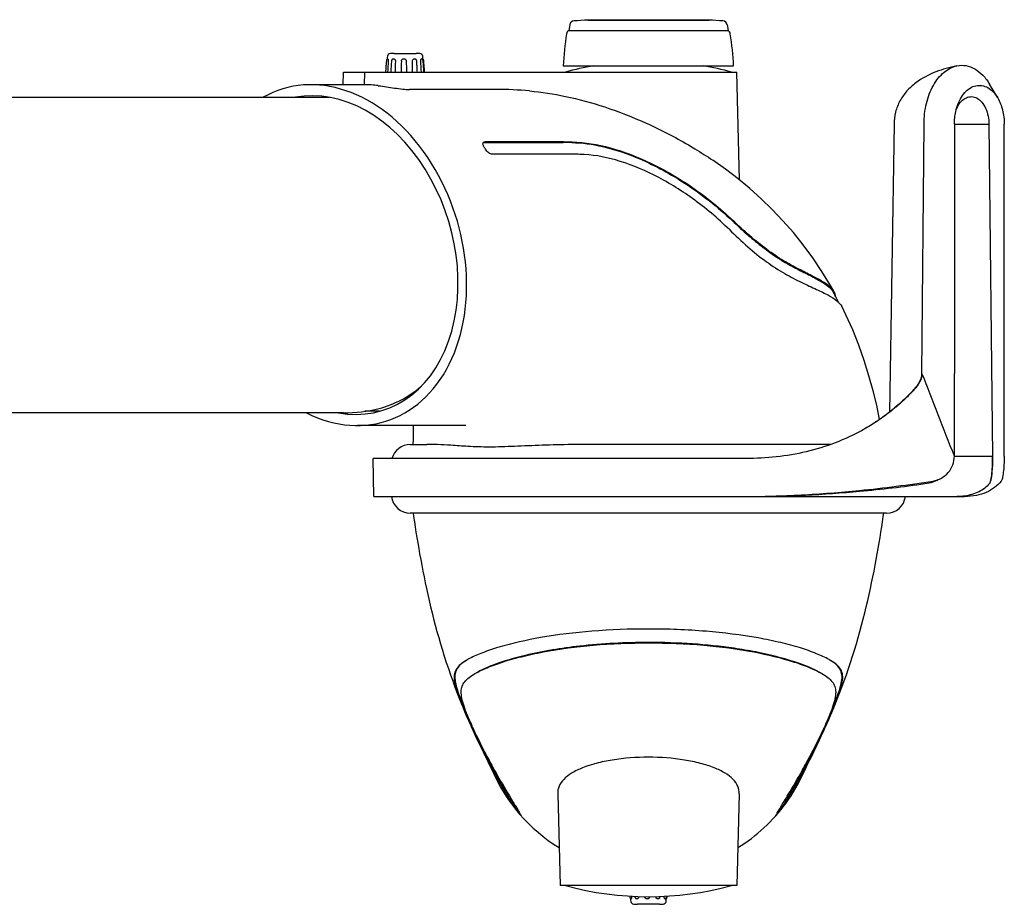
# Model space of a CAD drawing. Extents: x 0 to 420, y 0 to 297.
# Tile 5 of 14: x 273 to 336, y 67 to 123. Entities that reach past the tile are written whole.
import ezdxf

# ---------------------------------------------------------------- set-up
doc = ezdxf.new("R2010")
doc.units = 0
doc.header["$LTSCALE"] = 23.1
for name, color, linetype in [('100001_DXF_CONTINUOUS_LINE', 7, 'CONTINUOUS'), ('100002_DXF_CONTINUOUS_LINE', 7, 'CONTINUOUS'), ('100279_DXF_CONTINUOUS_LINE', 7, 'CONTINUOUS'), ('100291_DXF_CONTINUOUS_LINE', 7, 'CONTINUOUS'), ('105-5481_DXF_CONTINUOUS_LI', 7, 'CONTINUOUS'), ('105-5810_DXF_CONTINUOUS_LI', 7, 'CONTINUOUS')]:
    doc.layers.add(name, color=color, linetype=linetype)

msp = doc.modelspace()

# ---------------------------------------------------------------- linework, layer by layer
at = {"layer": '100001_DXF_CONTINUOUS_LINE', "color": 7, "linetype": 'CONTINUOUS'}
for p, q in [((328.381, 92.063), (298.188, 92.063)), ((302.156, 78.306), (302.33, 77.929)), ((324.239, 77.929), (324.413, 78.306)), ((324.073, 77.574), (324.239, 77.929)), ((307.532, 74.276), (307.685, 68.463)), ((319.037, 74.276), (318.885, 68.463)), ((304.579, 73.67), (304.617, 73.701)), ((304.579, 73.671), (304.579, 73.675)), ((304.617, 73.706), (304.617, 73.701)), ((304.617, 73.701), (305.087, 73.12)), ((304.692, 73.776), (304.752, 73.677)), ((321.952, 73.701), (321.483, 73.12)), ((321.847, 73.726), (321.911, 73.833)), ((321.952, 73.705), (321.952, 73.706)), ((321.952, 73.701), (321.952, 73.705)), ((321.952, 73.701), (321.99, 73.67)), ((321.99, 73.671), (321.952, 73.701)), ((321.99, 73.675), (321.99, 73.671)), ((321.99, 73.671), (321.99, 73.67)), ((305.208, 72.898), (305.208, 72.893)), ((321.361, 72.893), (321.361, 72.898)), ((321.361, 72.893), (321.361, 72.893)), ((318.885, 68.463), (307.685, 68.463))]:
    msp.add_line(p, q, dxfattribs=at)
for points in [[(298.373, 92.063), (298.402, 91.849), (298.449, 91.526), (298.498, 91.198), (298.55, 90.863), (298.605, 90.523), (298.662, 90.18), (298.721, 89.833), (298.783, 89.481), (298.848, 89.125), (298.916, 88.764), (298.986, 88.398), (299.06, 88.03), (299.136, 87.658), (299.216, 87.282), (299.3, 86.902), (299.387, 86.52), (299.478, 86.134), (299.572, 85.747), (299.67, 85.358), (299.773, 84.966), (299.879, 84.574), (299.989, 84.181), (300.104, 83.787), (300.223, 83.392), (300.346, 82.997), (300.473, 82.602), (300.604, 82.21), (300.739, 81.819), (300.878, 81.43), (301.019, 81.046), (301.164, 80.664), (301.315, 80.278), (301.472, 79.888), (301.634, 79.497), (301.802, 79.103), (301.977, 78.704), (302.095, 78.443)], [(324.476, 78.445), (324.592, 78.704), (324.767, 79.103), (324.935, 79.497), (325.097, 79.888), (325.254, 80.278), (325.405, 80.664), (325.55, 81.046), (325.691, 81.43), (325.83, 81.819), (325.965, 82.21), (326.096, 82.602), (326.223, 82.997), (326.347, 83.392), (326.465, 83.787), (326.58, 84.181), (326.69, 84.574), (326.796, 84.966), (326.899, 85.358), (326.997, 85.747), (327.092, 86.134), (327.182, 86.52), (327.269, 86.902), (327.353, 87.282), (327.433, 87.658), (327.509, 88.03), (327.583, 88.398), (327.653, 88.764), (327.721, 89.125), (327.786, 89.481), (327.848, 89.833), (327.908, 90.18), (327.965, 90.523), (328.019, 90.863), (328.071, 91.198), (328.121, 91.526), (328.167, 91.849), (328.197, 92.063)], [(302.33, 77.929), (302.496, 77.574), (302.656, 77.239), (302.802, 76.936), (302.934, 76.666), (303.052, 76.426), (303.153, 76.219), (303.239, 76.045), (303.308, 75.903), (303.359, 75.796), (303.371, 75.771)], [(323.176, 75.725), (323.21, 75.796), (323.261, 75.903), (323.33, 76.045), (323.416, 76.219), (323.518, 76.426), (323.635, 76.666), (323.767, 76.936), (323.913, 77.239), (324.073, 77.574)], [(323.158, 75.686), (323.157, 75.684), (323.176, 75.725)]]:
    msp.add_lwpolyline(points, dxfattribs=at)
for centre, radius, start, end in [((298.188, 93.263), 1.2, 186.70358, 270), ((328.381, 93.263), 1.2, 270, 353.29642), ((304.106, 78.749), 4.634, 117.77219, 120.11938), ((322.591, 78.968), 4.381, 59.89281, 60.63543), ((321.515, 87.272), 21.278, 204.14304, 204.43267), ((339.889, 95.754), 41.565, 204.60967, 205.56108), ((323.603, 88.234), 23.576, 204.46165, 206.14289), ((303.418, 88.021), 23.078, 333.83668, 335.55833), ((287.063, 95.575), 41.142, 334.43401, 335.39522), ((313.285, 80.063), 10.8, 203.40639, 238.37053), ((313.285, 80.063), 10.8, 323.71137, 336.09505), ((313.285, 80.063), 10.8, 301.62947, 323.7111), ((313.285, 87.758), 20, 254.75185, 285.24815)]:
    msp.add_arc(centre, radius, start, end, dxfattribs=at)
for points, knots in [([(313.285, 84.724), (312.09, 84.724), (309.8, 84.639), (306.624, 84.258), (304.307, 83.748), (302.818, 83.251), (302.209, 82.988), (301.946, 82.85)], [0, 0, 0, 0, 0.309686, 0.593222, 0.828602, 0.923041, 1, 1, 1, 1]), ([(324.739, 82.786), (324.485, 82.93), (323.886, 83.2), (322.861, 83.554), (321.625, 83.885), (319.639, 84.293), (316.836, 84.635), (314.504, 84.724), (313.285, 84.724)], [0, 0, 0, 0, 0.074815, 0.167816, 0.27766, 0.402461, 0.687452, 1, 1, 1, 1]), ([(302.283, 81.893), (302.529, 82.037), (303.108, 82.307), (304.095, 82.663), (305.283, 82.996), (307.188, 83.408), (309.877, 83.755), (312.115, 83.844), (313.285, 83.845)], [0, 0, 0, 0, 0.075924, 0.169469, 0.279444, 0.404143, 0.688456, 1, 1, 1, 1]), ([(313.284, 83.871), (311.83, 83.871), (309.208, 83.741), (305.913, 83.207), (303.717, 82.573), (302.686, 82.128), (302.333, 81.923)], [0, 0, 0, 0, 0.389325, 0.701019, 0.8908, 1, 1, 1, 1]), ([(324.236, 81.923), (324.058, 82.026), (323.662, 82.222), (322.779, 82.579), (321.577, 82.944), (320.129, 83.272), (318.3, 83.579), (316.031, 83.812), (314.217, 83.871), (313.284, 83.871)], [0, 0, 0, 0, 0.055022, 0.117904, 0.254686, 0.390495, 0.51471, 0.750621, 1, 1, 1, 1]), ([(313.285, 83.845), (314.454, 83.844), (316.693, 83.755), (319.788, 83.353), (322.032, 82.821), (323.461, 82.308), (324.039, 82.037), (324.286, 81.894)], [0, 0, 0, 0, 0.311564, 0.595852, 0.830438, 0.924026, 1, 1, 1, 1]), ([(301.78, 82.758), (301.635, 82.674), (301.38, 82.507), (301.079, 82.189), (300.945, 81.79), (300.987, 81.321), (301.145, 80.762), (301.396, 80.085), (301.719, 79.296), (301.965, 78.738), (302.099, 78.445)], [0, 0, 0, 0, 0.103631, 0.187662, 0.264975, 0.355465, 0.473603, 0.623391, 0.80114, 1, 1, 1, 1]), ([(301.746, 82.737), (301.609, 82.652), (301.371, 82.485), (301.1, 82.166), (300.992, 81.78), (301.037, 81.333), (301.187, 80.799), (301.422, 80.156), (301.727, 79.408), (301.958, 78.879), (302.085, 78.6)], [0, 0, 0, 0, 0.104621, 0.188163, 0.265701, 0.357247, 0.475986, 0.625132, 0.801249, 1, 1, 1, 1]), ([(324.47, 78.445), (324.604, 78.738), (324.85, 79.296), (325.174, 80.085), (325.423, 80.762), (325.582, 81.321), (325.624, 81.79), (325.489, 82.189), (325.189, 82.507), (324.934, 82.674), (324.788, 82.758)], [0, 0, 0, 0, 0.198868, 0.376586, 0.526372, 0.644527, 0.734939, 0.812313, 0.896317, 1, 1, 1, 1]), ([(324.515, 78.667), (324.639, 78.943), (324.86, 79.452), (325.148, 80.159), (325.366, 80.756), (325.515, 81.262), (325.579, 81.705), (325.463, 82.285), (325.085, 82.574), (324.828, 82.734)], [0, 0, 0, 0, 0.200206, 0.367079, 0.505619, 0.620583, 0.715714, 0.799495, 1, 1, 1, 1]), ([(302.098, 78.569), (301.999, 78.791), (301.819, 79.209), (301.599, 79.799), (301.453, 80.303), (301.396, 80.731), (301.455, 81.099), (301.638, 81.407), (301.924, 81.67), (302.154, 81.819), (302.283, 81.893)], [0, 0, 0, 0, 0.191941, 0.358822, 0.496223, 0.605505, 0.696353, 0.784115, 0.882819, 1, 1, 1, 1]), ([(324.286, 81.894), (324.417, 81.818), (324.65, 81.667), (324.939, 81.398), (325.121, 81.081), (325.173, 80.703), (325.107, 80.262), (324.951, 79.741), (324.718, 79.133), (324.531, 78.701), (324.427, 78.473)], [0, 0, 0, 0, 0.115858, 0.21314, 0.299855, 0.390361, 0.500463, 0.639174, 0.807347, 1, 1, 1, 1]), ([(303.42, 75.798), (303.34, 75.947), (302.986, 76.615), (302.645, 77.291), (302.392, 77.82)], [0, 0, 0, 0, 0.224268, 1, 1, 1, 1]), ([(302.437, 77.843), (302.528, 77.654), (302.859, 76.973), (303.208, 76.3), (303.466, 75.817)], [0, 0, 0, 0, 0.277502, 1, 1, 1, 1]), ([(302.438, 77.846), (302.523, 77.672), (302.847, 77.025), (303.187, 76.388), (303.443, 75.925)], [0, 0, 0, 0, 0.268024, 1, 1, 1, 1]), ([(323.052, 75.792), (323.139, 75.947), (323.512, 76.624), (323.869, 77.311), (324.131, 77.846)], [0, 0, 0, 0, 0.229611, 1, 1, 1, 1]), ([(323.059, 75.735), (323.14, 75.887), (323.511, 76.584), (323.867, 77.288), (324.132, 77.843)], [0, 0, 0, 0, 0.219115, 1, 1, 1, 1]), ([(324.177, 77.82), (324.087, 77.632), (323.756, 76.952), (323.408, 76.281), (323.149, 75.798)], [0, 0, 0, 0, 0.275291, 1, 1, 1, 1]), ([(313.285, 76.598), (312.518, 76.598), (311.403, 76.517), (310.015, 76.231), (309.148, 75.959), (308.445, 75.628), (307.921, 75.241), (307.591, 74.784), (307.528, 74.439), (307.532, 74.276)], [0, 0, 0, 0, 0.344561, 0.499787, 0.636661, 0.752561, 0.847756, 0.926847, 1, 1, 1, 1]), ([(319.037, 74.276), (319.041, 74.439), (318.978, 74.784), (318.648, 75.241), (318.124, 75.628), (317.421, 75.959), (316.554, 76.231), (315.166, 76.517), (314.051, 76.598), (313.285, 76.598)], [0, 0, 0, 0, 0.073151, 0.152243, 0.247438, 0.363338, 0.500213, 0.655439, 1, 1, 1, 1]), ([(304.579, 73.675), (304.579, 73.68), (304.57, 73.696), (304.557, 73.727), (304.531, 73.775), (304.48, 73.871), (304.392, 74.032), (304.259, 74.271), (304.092, 74.571), (303.893, 74.93), (303.665, 75.345), (303.505, 75.641), (303.42, 75.798)], [0, 0, 0, 0, 0.006448, 0.020853, 0.04301, 0.072961, 0.156414, 0.270211, 0.412665, 0.582647, 0.778827, 1, 1, 1, 1]), ([(303.443, 75.925), (303.563, 75.709), (303.97, 74.987), (304.393, 74.274), (304.692, 73.776)], [0, 0, 0, 0, 0.298736, 1, 1, 1, 1]), ([(303.466, 75.817), (303.566, 75.632), (303.748, 75.295), (303.999, 74.84), (304.2, 74.477), (304.355, 74.198), (304.469, 73.991), (304.541, 73.86), (304.58, 73.784), (304.6, 73.746), (304.61, 73.722), (304.617, 73.71), (304.617, 73.706)], [0, 0, 0, 0, 0.262119, 0.477523, 0.648651, 0.779812, 0.876216, 0.942773, 0.966298, 0.983665, 0.994885, 1, 1, 1, 1]), ([(321.911, 73.833), (321.99, 73.965), (322.379, 74.613), (322.759, 75.267), (323.052, 75.792)], [0, 0, 0, 0, 0.203391, 1, 1, 1, 1]), ([(321.952, 73.706), (321.952, 73.71), (321.958, 73.722), (321.969, 73.745), (321.987, 73.781), (322.026, 73.855), (322.095, 73.982), (322.204, 74.18), (322.353, 74.449), (322.547, 74.797), (322.788, 75.234), (322.963, 75.557), (323.059, 75.735)], [0, 0, 0, 0, 0.005179, 0.016493, 0.033983, 0.057659, 0.124496, 0.221062, 0.352191, 0.523066, 0.738163, 1, 1, 1, 1]), ([(323.149, 75.798), (323.064, 75.64), (322.904, 75.345), (322.676, 74.93), (322.477, 74.571), (322.31, 74.271), (322.177, 74.032), (322.089, 73.871), (322.038, 73.775), (322.012, 73.727), (321.999, 73.696), (321.99, 73.68), (321.99, 73.675)], [0, 0, 0, 0, 0.221171, 0.41735, 0.587338, 0.729791, 0.843586, 0.927038, 0.95699, 0.979147, 0.993552, 1, 1, 1, 1]), ([(304.752, 73.677), (304.791, 73.612), (304.914, 73.408), (305.038, 73.204), (305.12, 73.063)], [0, 0, 0, 0, 0.317031, 1, 1, 1, 1]), ([(321.454, 73.072), (321.478, 73.112), (321.608, 73.33), (321.739, 73.548), (321.847, 73.726)], [0, 0, 0, 0, 0.181353, 1, 1, 1, 1]), ([(305.12, 73.063), (305.133, 73.041), (305.155, 73.002), (305.184, 72.952), (305.199, 72.92), (305.208, 72.903), (305.208, 72.898)], [0, 0, 0, 0, 0.41065, 0.714288, 0.911309, 1, 1, 1, 1]), ([(321.361, 72.898), (321.361, 72.904), (321.371, 72.921), (321.387, 72.955), (321.417, 73.008), (321.441, 73.049), (321.454, 73.072)], [0, 0, 0, 0, 0.088051, 0.284874, 0.58865, 1, 1, 1, 1])]:
    msp.add_open_spline(points, degree=3, knots=knots, dxfattribs=at)
for points in [[(321.952, 73.701), (321.952, 73.701), (321.952, 73.701), (321.952, 73.701)], [(321.99, 73.671), (321.99, 73.671), (321.99, 73.671), (321.99, 73.671)], [(305.208, 72.893), (305.208, 72.893), (305.208, 72.893), (305.208, 72.893)]]:
    msp.add_open_spline(points, degree=3, dxfattribs=at)
at = {"layer": '100002_DXF_CONTINUOUS_LINE', "color": 7, "linetype": 'CONTINUOUS'}
for p, q in [((293.942, 119.223), (293.963, 120.023)), ((293.963, 120.023), (318.884, 120.023)), ((295.286, 120.023), (295.273, 119.223)), ((319.064, 113.177), (318.885, 120.023)), ((295.273, 119.223), (291.883, 119.223)), ((303.651, 118.922), (298.142, 118.922)), ((302.891, 115.562), (307.873, 115.562)), ((307.902, 115.592), (302.919, 115.592)), ((308.383, 114.815), (303.401, 114.815)), ((325.103, 105.893), (325.023, 106.046)), ((301.714, 97.623), (294.834, 97.623)), ((298.188, 96.423), (299.23, 96.423)), ((324.845, 96.423), (310.298, 96.423))]:
    msp.add_line(p, q, dxfattribs=at)
for points in [[(325.061, 106.089), (324.827, 106.502), (324.286, 107.39), (323.709, 108.248), (323.102, 109.072), (322.47, 109.856), (321.812, 110.605), (321.13, 111.321), (320.432, 111.997), (319.714, 112.639), (318.962, 113.261), (318.17, 113.866), (317.367, 114.435)], [(325.36, 105.403), (325.295, 105.526), (325.231, 105.648), (325.167, 105.77), (325.103, 105.893)], [(327.941, 98.008), (327.752, 98.902), (327.527, 99.822), (327.265, 100.766), (326.961, 101.734), (326.616, 102.708), (326.231, 103.676), (325.803, 104.636), (325.557, 105.143)], [(298.355, 97.623), (298.361, 97.55), (298.371, 97.397), (298.377, 97.234), (298.378, 97.064), (298.375, 96.886), (298.367, 96.699), (298.355, 96.505), (298.349, 96.423)]]:
    msp.add_lwpolyline(points, dxfattribs=at)
for centre, radius, start, end in [((313.285, 100.727), 20, 99.98252, 105.24815), ((313.285, 100.727), 20, 74.75185, 80.01748), ((303.67, 95.58), 23.343, 84.89344, 90.04649), ((302.891, 115.493), 0.0934, 136.53208, 141.16892), ((307.874, 86.249), 29.313, 88.9299, 90.00163), ((307.902, 86.125), 29.467, 88.93487, 90.0009), ((293.734, 109.531), 10.791, 31.27398, 32.24534), ((308.383, 83.933), 30.881, 89.3299, 90.0003), ((308.382, 83.929), 30.886, 88.99136, 89.32896), ((324.304, 105.67), 0.811, 27.59129, 28.85247), ((324.365, 105.704), 0.795, 27.43959, 28.97843), ((324.895, 104.814), 0.74, 26.47016, 29.67937), ((298.188, 95.223), 1.2, 90, 165.51213)]:
    msp.add_arc(centre, radius, start, end, dxfattribs=at)
for centre, major_axis, ratio, start_param, end_param in [((293.358, 108.423), (-3.289, 10.526), 0.734676, 2.529413, 6.444008), ((295.091, 108.423), (0.469, 10.794), 0.782304, -0.07152, 0.033975), ((293.358, 108.423), (-3.076, 9.844), 0.734676, 2.775894, 6.19753)]:
    msp.add_ellipse(centre, major_axis=major_axis, ratio=ratio, start_param=start_param, end_param=end_param, dxfattribs=at)
for points, knots in [([(296.162, 119.162), (296.505, 119.116), (297.021, 119.032), (297.68, 118.946), (297.999, 118.922), (298.142, 118.922)], [0, 0, 0, 0, 0.520056, 0.784828, 1, 1, 1, 1]), ([(305.748, 118.83), (306.512, 118.761), (308.124, 118.508), (310.603, 117.831), (313.218, 116.809), (314.949, 115.917), (315.815, 115.409)], [0, 0, 0, 0, 0.215014, 0.455691, 0.718788, 1, 1, 1, 1]), ([(302.861, 115.288), (302.845, 115.314), (302.803, 115.39), (302.779, 115.504), (302.818, 115.552)], [0, 0, 0, 0, 0.327917, 1, 1, 1, 1]), ([(302.891, 115.562), (302.883, 115.562), (302.855, 115.56), (302.827, 115.552), (302.81, 115.54)], [0, 0, 0, 0, 0.275287, 1, 1, 1, 1]), ([(302.823, 115.558), (302.828, 115.563), (302.856, 115.586), (302.892, 115.592), (302.919, 115.592)], [0, 0, 0, 0, 0.226696, 1, 1, 1, 1]), ([(308.421, 115.557), (309.08, 115.544), (310.567, 115.333), (313.016, 114.487), (315.815, 112.949), (317.669, 111.483), (318.584, 110.616)], [0, 0, 0, 0, 0.171736, 0.388049, 0.671673, 1, 1, 1, 1]), ([(308.45, 115.587), (309.261, 115.572), (310.994, 115.277), (313.57, 114.267), (316.189, 112.721), (317.831, 111.387), (318.62, 110.639)], [0, 0, 0, 0, 0.211225, 0.451918, 0.71709, 1, 1, 1, 1]), ([(303.401, 114.815), (303.316, 114.815), (303.139, 114.909), (303.011, 115.046), (302.958, 115.133)], [0, 0, 0, 0, 0.453535, 1, 1, 1, 1]), ([(315.815, 115.409), (315.955, 115.327), (316.479, 115.014), (316.996, 114.687), (317.367, 114.435)], [0, 0, 0, 0, 0.265479, 1, 1, 1, 1]), ([(318.413, 110.04), (317.684, 110.755), (316.163, 112.035), (313.727, 113.528), (311.318, 114.51), (309.69, 114.796), (308.926, 114.81)], [0, 0, 0, 0, 0.282931, 0.547929, 0.788455, 1, 1, 1, 1]), ([(318.584, 110.616), (318.923, 110.295), (319.56, 109.708), (320.504, 108.927), (321.397, 108.292), (322.27, 107.771), (323.113, 107.338), (323.876, 106.96), (324.488, 106.608), (324.812, 106.338), (324.922, 106.199)], [0, 0, 0, 0, 0.180241, 0.334783, 0.472975, 0.603021, 0.727114, 0.83943, 0.931651, 1, 1, 1, 1]), ([(325.061, 106.089), (324.991, 106.215), (324.754, 106.469), (324.263, 106.797), (323.593, 107.148), (322.76, 107.556), (321.794, 108.083), (320.75, 108.782), (319.679, 109.653), (318.976, 110.301), (318.62, 110.639)], [0, 0, 0, 0, 0.054627, 0.128173, 0.222973, 0.339933, 0.479034, 0.638623, 0.814163, 1, 1, 1, 1]), ([(318.413, 110.04), (318.794, 109.667), (319.549, 108.954), (320.715, 108.007), (321.87, 107.257), (322.951, 106.7), (323.889, 106.278), (324.645, 105.918), (325.195, 105.579), (325.462, 105.314), (325.538, 105.18)], [0, 0, 0, 0, 0.183985, 0.358223, 0.517838, 0.658403, 0.777313, 0.873385, 0.946894, 1, 1, 1, 1]), ([(324.922, 106.199), (324.931, 106.187), (324.964, 106.144), (324.995, 106.097), (325.014, 106.062)], [0, 0, 0, 0, 0.264209, 1, 1, 1, 1]), ([(325.141, 105.826), (325.14, 105.841), (325.135, 105.901), (325.118, 105.961), (325.101, 106.003)], [0, 0, 0, 0, 0.241476, 1, 1, 1, 1]), ([(303.188, 96.256), (302.74, 96.256), (301.93, 96.285), (300.837, 96.367), (299.966, 96.416), (299.455, 96.423), (299.23, 96.423)], [0, 0, 0, 0, 0.339364, 0.612973, 0.829739, 1, 1, 1, 1]), ([(310.298, 96.423), (309.047, 96.423), (307.208, 96.406), (304.84, 96.298), (303.721, 96.256), (303.188, 96.256)], [0, 0, 0, 0, 0.527584, 0.775413, 1, 1, 1, 1])]:
    msp.add_open_spline(points, degree=3, knots=knots, dxfattribs=at)
msp.add_open_spline([(325.101, 106.003), (325.092, 106.026), (325.082, 106.048), (325.071, 106.07)], degree=3, dxfattribs=at)
at = {"layer": '100279_DXF_CONTINUOUS_LINE', "color": 7, "linetype": 'CONTINUOUS'}
for p, q in [((293.072, 118.423), (266.988, 118.423)), ((293.962, 98.423), (264.256, 98.423)), ((296.235, 98.523), (295.307, 98.523))]:
    msp.add_line(p, q, dxfattribs=at)
msp.add_arc((293.956, 107.646), 9.224, 270.03292, 284.17302, dxfattribs=at)
msp.add_open_spline([(296.215, 98.703), (296.691, 98.824), (297.636, 99.191), (298.473, 99.76), (298.865, 100.088)], degree=3, knots=[0, 0, 0, 0, 0.489621, 1, 1, 1, 1], dxfattribs=at)
at = {"layer": '100291_DXF_CONTINUOUS_LINE', "color": 7, "linetype": 'CONTINUOUS'}
for p, q in [((335.422, 118.388), (334.914, 119.248)), ((328.852, 116.723), (328.563, 98.469)), ((330.625, 100.923), (330.752, 116.723)), ((332.677, 116.723), (334.863, 116.723)), ((332.677, 116.723), (332.677, 100.923)), ((334.863, 116.723), (335.091, 95.682)), ((335.84, 100.923), (335.84, 116.723)), ((330.623, 100.85), (330.625, 100.923)), ((332.677, 95.683), (332.677, 100.923)), ((335.842, 95.683), (335.84, 100.923)), ((319.232, 95.523), (295.839, 95.523)), ((295.881, 93.123), (295.839, 95.523)), ((332.677, 95.682), (335.091, 95.682)), ((335.091, 95.682), (335.091, 95.527)), ((295.881, 93.123), (319.304, 93.123)), ((319.797, 93.122), (333.326, 93.122))]:
    msp.add_line(p, q, dxfattribs=at)
for centre, radius, start, end in [((334.598, 116.924), 1.945, 152.69821, 157.87563), ((321.524, 95.447), 13.569, 0.59304, 0.99307), ((321.642, 95.448), 13.45, 0.19354, 0.59358), ((318.131, 178.628), 85.549, 275.72257, 278.87102), ((318.341, 182.947), 89.88, 275.31411, 277.97619), ((330.464, 96.634), 2.718, 288.53995, 288.75698), ((330.51, 96.51), 2.586, 288.69488, 296.36112), ((333.693, 94.459), 1.326, 344.07271, 346.3241)]:
    msp.add_arc(centre, radius, start, end, dxfattribs=at)
for points, knots in [([(332.838, 120.42), (333.025, 120.459), (333.424, 120.466), (334.002, 120.248), (334.518, 119.829), (334.791, 119.455), (334.914, 119.248)], [0, 0, 0, 0, 0.225445, 0.458946, 0.714879, 1, 1, 1, 1]), ([(332.838, 120.42), (332.385, 120.328), (331.468, 120.076), (330.388, 119.515), (329.649, 118.843), (329.202, 118.216), (328.917, 117.494), (328.852, 116.979), (328.852, 116.723)], [0, 0, 0, 0, 0.234821, 0.481663, 0.609632, 0.739387, 0.869678, 1, 1, 1, 1]), ([(330.752, 116.723), (330.752, 117.164), (330.848, 118.017), (331.211, 119.002), (331.638, 119.643), (331.999, 120.017), (332.399, 120.286), (332.692, 120.391), (332.838, 120.42)], [0, 0, 0, 0, 0.291147, 0.56131, 0.684067, 0.797387, 0.901979, 1, 1, 1, 1]), ([(332.848, 117.833), (332.903, 118.003), (333.036, 118.32), (333.314, 118.725), (333.65, 119.02), (334.03, 119.182), (334.431, 119.193), (334.816, 119.051), (335.159, 118.774), (335.341, 118.526), (335.422, 118.388)], [0, 0, 0, 0, 0.151041, 0.28871, 0.412241, 0.524388, 0.631699, 0.742688, 0.864353, 1, 1, 1, 1]), ([(332.869, 117.816), (332.937, 117.946), (333.093, 118.178), (333.412, 118.42), (333.78, 118.496), (334.141, 118.383), (334.448, 118.113), (334.772, 117.571), (334.863, 117.065), (334.863, 116.723)], [0, 0, 0, 0, 0.129683, 0.242658, 0.344863, 0.448387, 0.564482, 0.697572, 1, 1, 1, 1]), ([(335.422, 118.388), (335.563, 118.15), (335.773, 117.602), (335.84, 117.023), (335.84, 116.723)], [0, 0, 0, 0, 0.480091, 1, 1, 1, 1]), ([(332.677, 116.723), (332.677, 116.818), (332.691, 117.194), (332.761, 117.568), (332.848, 117.833)], [0, 0, 0, 0, 0.255355, 1, 1, 1, 1]), ([(330.623, 100.85), (330.606, 100.624), (330.404, 100.189), (329.946, 99.685), (329.45, 99.209), (328.937, 98.754), (328.4, 98.326), (327.656, 97.793), (327.065, 97.44), (326.661, 97.226)], [0, 0, 0, 0, 0.12397, 0.249003, 0.374176, 0.499352, 0.624531, 0.749714, 1, 1, 1, 1]), ([(330.068, 99.85), (330.128, 99.913), (330.381, 100.197), (330.6, 100.554), (330.623, 100.85)], [0, 0, 0, 0, 0.227587, 1, 1, 1, 1]), ([(330.068, 99.85), (329.947, 99.716), (329.693, 99.461), (329.3, 99.09), (328.894, 98.734), (328.334, 98.282), (327.6, 97.761), (326.978, 97.396), (326.661, 97.226)], [0, 0, 0, 0, 0.125007, 0.250028, 0.375046, 0.500064, 0.750037, 1, 1, 1, 1]), ([(326.661, 97.226), (325.529, 96.626), (323.694, 95.955), (321.155, 95.574), (319.872, 95.524), (319.232, 95.523)], [0, 0, 0, 0, 0.49991, 0.750163, 1, 1, 1, 1]), ([(331.323, 94.102), (331.509, 94.131), (331.873, 94.256), (332.318, 94.62), (332.609, 95.116), (332.677, 95.495), (332.677, 95.683)], [0, 0, 0, 0, 0.249886, 0.499861, 0.749923, 1, 1, 1, 1]), ([(335.091, 95.527), (335.091, 95.246), (335.079, 94.859), (335.031, 94.399), (335, 94.221), (334.981, 94.146)], [0, 0, 0, 0, 0.608979, 0.83362, 1, 1, 1, 1]), ([(334.991, 94.186), (335.012, 94.253), (335.042, 94.424), (335.072, 94.72), (335.09, 95.087), (335.093, 95.353), (335.093, 95.493)], [0, 0, 0, 0, 0.161741, 0.393643, 0.679889, 1, 1, 1, 1]), ([(335.842, 95.683), (335.839, 95.498), (335.826, 95.151), (335.793, 94.737), (335.754, 94.457), (335.724, 94.298), (335.692, 94.183), (335.665, 94.122), (335.649, 94.102)], [0, 0, 0, 0, 0.346517, 0.650971, 0.775628, 0.87682, 0.951921, 1, 1, 1, 1]), ([(334.897, 93.936), (334.809, 93.831), (334.606, 93.636), (334.096, 93.316), (333.639, 93.194), (333.323, 93.153)], [0, 0, 0, 0, 0.229347, 0.467509, 1, 1, 1, 1]), ([(335.649, 94.102), (335.52, 93.95), (335.229, 93.668), (334.689, 93.353), (334.044, 93.161), (333.575, 93.122), (333.326, 93.122)], [0, 0, 0, 0, 0.229714, 0.462127, 0.713181, 1, 1, 1, 1]), ([(334.968, 94.096), (334.959, 94.063), (334.94, 94.007), (334.913, 93.955), (334.897, 93.936)], [0, 0, 0, 0, 0.589052, 1, 1, 1, 1]), ([(319.304, 93.122), (320.531, 93.122), (322.987, 93.194), (325.437, 93.383), (326.661, 93.505)], [0, 0, 0, 0, 0.499447, 1, 1, 1, 1]), ([(319.797, 93.123), (320.942, 93.123), (323.235, 93.184), (325.523, 93.348), (326.666, 93.453)], [0, 0, 0, 0, 0.499555, 1, 1, 1, 1]), ([(333.323, 93.153), (333.284, 93.148), (333.121, 93.13), (332.957, 93.123), (332.833, 93.123)], [0, 0, 0, 0, 0.24129, 1, 1, 1, 1])]:
    msp.add_open_spline(points, degree=3, knots=knots, dxfattribs=at)
for points in [[(332.677, 95.683), (331.992, 97.429), (331.308, 99.176), (330.625, 100.923)], [(330.813, 93.936), (330.988, 93.961), (331.161, 94.001), (331.329, 94.057)]]:
    msp.add_open_spline(points, degree=3, dxfattribs=at)
at = {"layer": '105-5481_DXF_CONTINUOUS_LI', "color": 7, "linetype": 'CONTINUOUS'}
for p, q in [((308.292, 123.023), (308.229, 122.663)), ((309.444, 123.344), (317.125, 123.344)), ((309.445, 123.32), (309.444, 123.344)), ((309.445, 123.32), (317.124, 123.32)), ((317.124, 123.32), (317.125, 123.344)), ((318.277, 123.023), (318.34, 122.663)), ((308.229, 122.663), (318.34, 122.663)), ((307.884, 120.423), (318.685, 120.423))]:
    msp.add_line(p, q, dxfattribs=at)
for centre, radius, start, end in [((308.587, 122.968), 0.3, 93.7727, 169.49415), ((313.285, 51.732), 71.691, 93.0706, 93.77272), ((313.284, 51.732), 71.691, 86.22728, 86.9294), ((317.982, 122.968), 0.3, 10.50585, 86.2273), ((327.957, 119.376), 20.1, 171.18516, 177.01494), ((308.391, 122.41), 0.3, 122.67275, 171.18516), ((318.178, 122.41), 0.3, 8.81484, 57.32725), ((298.612, 119.376), 20.1, 2.98506, 8.81484)]:
    msp.add_arc(centre, radius, start, end, dxfattribs=at)
at = {"layer": '105-5810_DXF_CONTINUOUS_LI', "color": 7, "linetype": 'CONTINUOUS'}
for p, q in [((297.158, 121.211), (297.158, 121.211)), ((297.158, 121.211), (297.16, 121.211)), ((297.16, 121.211), (297.16, 121.211)), ((297.16, 121.211), (297.177, 121.211)), ((297.177, 121.211), (297.408, 121.211)), ((297.408, 121.211), (298.308, 121.211)), ((298.308, 121.211), (298.538, 121.211)), ((298.538, 121.211), (298.555, 121.211)), ((298.555, 121.211), (298.555, 121.211)), ((298.555, 121.211), (298.557, 121.211)), ((298.557, 121.211), (298.558, 121.211)), ((296.674, 120.73), (296.673, 120.723)), ((299.004, 120.723), (299.004, 120.728)), ((312.097, 67.798), (312.1, 67.762)), ((312.1, 67.762), (312.101, 67.755)), ((312.214, 67.79), (312.216, 67.765)), ((312.423, 67.778), (312.425, 67.763)), ((312.671, 67.772), (312.672, 67.765)), ((314.025, 67.764), (314.026, 67.775)), ((314.283, 67.765), (314.285, 67.786)), ((314.431, 67.762), (314.434, 67.796)), ((314.431, 67.756), (314.431, 67.762)), ((314.469, 67.762), (314.472, 67.798)), ((312.587, 67.274), (312.585, 67.274)), ((312.585, 67.274), (312.585, 67.274)), ((312.605, 67.274), (312.587, 67.274)), ((312.587, 67.274), (312.587, 67.274)), ((312.835, 67.274), (312.605, 67.274)), ((313.735, 67.274), (312.835, 67.274)), ((313.965, 67.274), (313.735, 67.274)), ((313.982, 67.274), (313.965, 67.274)), ((313.984, 67.274), (313.982, 67.274)), ((313.982, 67.274), (313.982, 67.274)), ((313.985, 67.274), (313.984, 67.274)), ((313.984, 67.274), (313.984, 67.274))]:
    msp.add_line(p, q, dxfattribs=at)
for points in [[(296.673, 120.723), (296.667, 120.65), (296.66, 120.57), (296.654, 120.491), (296.648, 120.412), (296.642, 120.333), (296.637, 120.254), (296.632, 120.175), (296.627, 120.096), (296.623, 120.023)], [(296.719, 120.854), (296.714, 120.849), (296.709, 120.844), (296.705, 120.838), (296.701, 120.833), (296.698, 120.827), (296.695, 120.821), (296.692, 120.814), (296.69, 120.808), (296.687, 120.801), (296.685, 120.794), (296.683, 120.786), (296.681, 120.778), (296.679, 120.769), (296.678, 120.76), (296.676, 120.75), (296.675, 120.74), (296.674, 120.73)], [(296.751, 120.872), (296.75, 120.871), (296.743, 120.869), (296.736, 120.866), (296.73, 120.862), (296.724, 120.858), (296.719, 120.854)], [(296.998, 120.722), (296.992, 120.648), (296.987, 120.569), (296.981, 120.49), (296.976, 120.411), (296.971, 120.332), (296.966, 120.253), (296.961, 120.174), (296.957, 120.095), (296.953, 120.023)], [(297.085, 120.863), (297.08, 120.86), (297.072, 120.855), (297.064, 120.85), (297.056, 120.843), (297.048, 120.836), (297.041, 120.829), (297.034, 120.821), (297.028, 120.812), (297.022, 120.803), (297.017, 120.793), (297.012, 120.783), (297.008, 120.773), (297.005, 120.762), (297.002, 120.75), (297, 120.739), (296.998, 120.728), (296.998, 120.722)], [(298.598, 120.721), (298.598, 120.726), (298.596, 120.737), (298.594, 120.747), (298.592, 120.758), (298.589, 120.768), (298.585, 120.778), (298.581, 120.787), (298.576, 120.797), (298.571, 120.805), (298.565, 120.814), (298.559, 120.822), (298.552, 120.829), (298.545, 120.836), (298.538, 120.843), (298.53, 120.849), (298.522, 120.854), (298.521, 120.855)], [(298.639, 120.023), (298.635, 120.095), (298.631, 120.174), (298.627, 120.253), (298.622, 120.332), (298.618, 120.411), (298.613, 120.49), (298.608, 120.569), (298.603, 120.648), (298.598, 120.721)], [(299.004, 120.728), (299.003, 120.738), (299.001, 120.748), (298.999, 120.759), (298.997, 120.769), (298.994, 120.78), (298.991, 120.79), (298.988, 120.799), (298.984, 120.808), (298.98, 120.817), (298.976, 120.824), (298.971, 120.832), (298.966, 120.838), (298.96, 120.845), (298.954, 120.851), (298.948, 120.856), (298.942, 120.86), (298.935, 120.865), (298.928, 120.868), (298.92, 120.871), (298.919, 120.871)], [(299.042, 120.723), (299.041, 120.73), (299.04, 120.74), (299.039, 120.75), (299.037, 120.76), (299.036, 120.769), (299.034, 120.778), (299.032, 120.786), (299.03, 120.794), (299.028, 120.801), (299.026, 120.808), (299.023, 120.814), (299.02, 120.821), (299.017, 120.827), (299.014, 120.833), (299.01, 120.838), (299.006, 120.844), (299.001, 120.849), (298.997, 120.853)], [(299.055, 120.023), (299.051, 120.096), (299.046, 120.175), (299.041, 120.254), (299.036, 120.334), (299.03, 120.413), (299.024, 120.492), (299.017, 120.571), (299.011, 120.65), (299.004, 120.723)], [(299.093, 120.023), (299.088, 120.096), (299.084, 120.175), (299.079, 120.254), (299.073, 120.333), (299.067, 120.412), (299.061, 120.491), (299.055, 120.57), (299.048, 120.65), (299.042, 120.723)], [(312.101, 67.755), (312.102, 67.745), (312.103, 67.735), (312.105, 67.726), (312.106, 67.717), (312.108, 67.708), (312.11, 67.7), (312.112, 67.692), (312.114, 67.685), (312.116, 67.678), (312.119, 67.671), (312.122, 67.665), (312.125, 67.658), (312.128, 67.653), (312.132, 67.647), (312.136, 67.642), (312.141, 67.636)], [(312.141, 67.636), (312.146, 67.632), (312.151, 67.627), (312.157, 67.623), (312.163, 67.619), (312.169, 67.616), (312.176, 67.614), (312.178, 67.613)], [(312.425, 67.763), (312.425, 67.757), (312.427, 67.746), (312.429, 67.735), (312.431, 67.724), (312.435, 67.714), (312.439, 67.703), (312.443, 67.693), (312.449, 67.683), (312.454, 67.674), (312.461, 67.665), (312.467, 67.657), (312.475, 67.649), (312.482, 67.642), (312.49, 67.636), (312.499, 67.63), (312.507, 67.625), (312.512, 67.622)], [(313.948, 67.63), (313.952, 67.632), (313.961, 67.639), (313.97, 67.646), (313.978, 67.655), (313.986, 67.663), (313.993, 67.673), (314, 67.684), (314.006, 67.694), (314.011, 67.706), (314.016, 67.718), (314.02, 67.731), (314.022, 67.744), (314.024, 67.757), (314.025, 67.764)], [(314.346, 67.614), (314.347, 67.614), (314.354, 67.617), (314.361, 67.62), (314.368, 67.624), (314.375, 67.629), (314.381, 67.634), (314.387, 67.64), (314.392, 67.646), (314.397, 67.653), (314.402, 67.66), (314.406, 67.668), (314.41, 67.676), (314.414, 67.684), (314.418, 67.694), (314.421, 67.703), (314.423, 67.714), (314.426, 67.725), (314.428, 67.735), (314.429, 67.746), (314.431, 67.756)], [(314.424, 67.632), (314.428, 67.636), (314.433, 67.642), (314.437, 67.647), (314.441, 67.653), (314.444, 67.658), (314.447, 67.665), (314.45, 67.671), (314.453, 67.678), (314.455, 67.685), (314.457, 67.692), (314.459, 67.7), (314.461, 67.708), (314.463, 67.717), (314.464, 67.726), (314.466, 67.735), (314.467, 67.745), (314.468, 67.755), (314.469, 67.762)]]:
    msp.add_lwpolyline(points, dxfattribs=at)
for centre, radius, start, end in [((296.934, 121.002), 0.2, 92.53935, 174.1263), ((297.858, 100.18), 21.043, 91.90632, 92.53936), ((297.858, 100.18), 21.043, 87.46064, 88.09368), ((298.781, 121.002), 0.2, 5.8737, 87.46065), ((316.63, 118.976), 20, 174.1263, 174.61373), ((317.001, 119.186), 20.27, 175.6589, 177.63341), ((327.685, 119.672), 30.458, 178.02871, 179.34081), ((578.441, 111.724), 280.963, 178.16525, 178.30752), ((578.463, 126.389), 280.586, 181.1578, 181.30023), ((261.397, 119.881), 36.942, 0.21878, 1.30041), ((277.716, 119.266), 21.19, 2.04651, 3.93464), ((279.085, 118.976), 20, 3, 5.8737), ((332.057, 69.509), 20, 185.38635, 185.8737), ((312.361, 67.483), 0.2, 185.8737, 267.46065), ((313.204, 67.769), 0.158, 325.16773, 333.49959), ((314.208, 67.483), 0.2, 272.53935, 354.1263), ((294.512, 69.509), 20, 354.1263, 355.08563), ((313.285, 88.305), 21.043, 267.46064, 268.09368), ((313.285, 88.305), 21.043, 271.90632, 272.53936)]:
    msp.add_arc(centre, radius, start, end, dxfattribs=at)
for points, knots in [([(296.751, 120.872), (296.753, 120.872), (296.755, 120.873), (296.759, 120.871), (296.763, 120.868), (296.769, 120.861), (296.775, 120.849), (296.781, 120.831), (296.786, 120.807), (296.789, 120.78), (296.791, 120.751), (296.79, 120.73), (296.789, 120.72)], [0, 0, 0, 0, 0.022991, 0.047575, 0.076744, 0.112069, 0.20315, 0.32206, 0.466594, 0.631787, 0.811719, 1, 1, 1, 1]), ([(297.085, 120.863), (297.089, 120.864), (297.102, 120.87), (297.116, 120.872), (297.127, 120.873)], [0, 0, 0, 0, 0.254443, 1, 1, 1, 1]), ([(297.127, 120.873), (297.142, 120.873), (297.175, 120.863), (297.215, 120.829), (297.24, 120.778), (297.245, 120.74), (297.245, 120.72)], [0, 0, 0, 0, 0.220619, 0.460235, 0.722215, 1, 1, 1, 1]), ([(297.622, 120.72), (297.622, 120.74), (297.632, 120.78), (297.666, 120.831), (297.718, 120.865), (297.778, 120.877), (297.839, 120.864), (297.89, 120.831), (297.925, 120.78), (297.934, 120.74), (297.934, 120.72)], [0, 0, 0, 0, 0.125092, 0.250258, 0.375173, 0.500026, 0.625018, 0.750096, 0.875129, 1, 1, 1, 1]), ([(298.329, 120.72), (298.329, 120.745), (298.339, 120.796), (298.38, 120.846), (298.422, 120.868), (298.456, 120.874), (298.49, 120.87), (298.511, 120.861), (298.521, 120.855)], [0, 0, 0, 0, 0.269321, 0.523795, 0.645404, 0.763658, 0.880872, 1, 1, 1, 1]), ([(298.856, 120.72), (298.855, 120.741), (298.856, 120.771), (298.864, 120.81), (298.872, 120.833), (298.882, 120.852), (298.893, 120.865), (298.906, 120.873), (298.915, 120.873), (298.919, 120.871)], [0, 0, 0, 0, 0.347542, 0.504654, 0.643879, 0.761598, 0.856786, 0.932628, 1, 1, 1, 1]), ([(312.216, 67.765), (312.217, 67.755), (312.217, 67.734), (312.216, 67.705), (312.213, 67.678), (312.208, 67.654), (312.202, 67.636), (312.196, 67.623), (312.19, 67.617), (312.186, 67.614), (312.182, 67.612), (312.18, 67.613), (312.178, 67.613)], [0, 0, 0, 0, 0.188217, 0.368033, 0.5332, 0.677903, 0.797226, 0.888383, 0.923526, 0.952466, 0.976916, 1, 1, 1, 1]), ([(312.554, 67.613), (312.543, 67.613), (312.529, 67.615), (312.516, 67.621), (312.512, 67.622)], [0, 0, 0, 0, 0.745514, 1, 1, 1, 1]), ([(312.672, 67.765), (312.672, 67.746), (312.667, 67.707), (312.642, 67.656), (312.602, 67.621), (312.569, 67.613), (312.554, 67.613)], [0, 0, 0, 0, 0.277721, 0.539736, 0.779418, 1, 1, 1, 1]), ([(313.333, 67.679), (313.324, 67.666), (313.301, 67.642), (313.258, 67.619), (313.209, 67.61), (313.16, 67.617), (313.116, 67.638), (313.08, 67.672), (313.056, 67.715), (313.049, 67.747), (313.049, 67.764)], [0, 0, 0, 0, 0.125045, 0.250091, 0.375051, 0.499905, 0.62477, 0.74976, 0.874942, 1, 1, 1, 1]), ([(313.948, 67.63), (313.938, 67.624), (313.917, 67.615), (313.883, 67.611), (313.849, 67.618), (313.818, 67.634), (313.791, 67.658), (313.763, 67.701), (313.755, 67.74), (313.756, 67.765)], [0, 0, 0, 0, 0.118863, 0.235784, 0.353806, 0.475183, 0.600927, 0.731194, 1, 1, 1, 1]), ([(314.346, 67.614), (314.342, 67.612), (314.333, 67.612), (314.32, 67.62), (314.309, 67.633), (314.298, 67.652), (314.29, 67.676), (314.283, 67.714), (314.282, 67.744), (314.283, 67.765)], [0, 0, 0, 0, 0.067281, 0.143384, 0.238585, 0.355979, 0.495065, 0.652218, 1, 1, 1, 1])]:
    msp.add_open_spline(points, degree=3, knots=knots, dxfattribs=at)
for points in [[(313.361, 67.76), (313.36, 67.739), (313.354, 67.718), (313.345, 67.699)], [(313.984, 67.274), (313.984, 67.274), (313.984, 67.274), (313.985, 67.274)]]:
    msp.add_open_spline(points, degree=3, dxfattribs=at)

doc.saveas('drawing.dxf')
